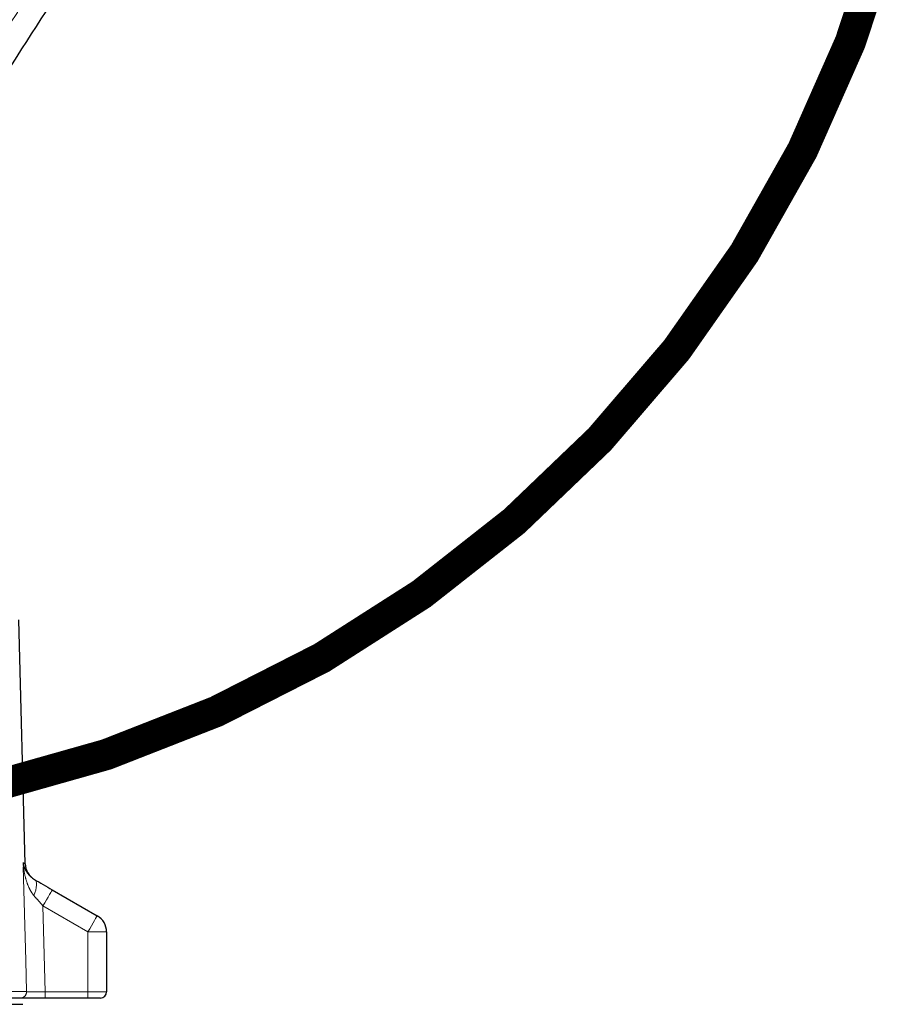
# Model space of a CAD drawing. Header units: millimetres. Extents: x 0 to 7327, y -11399 to -6123.
# Tile 11 of 87: x 2234 to 2373, y -10135 to -9977. Entities that reach past the tile are written whole.
import ezdxf

# ---------------------------------------------------------------- set-up
doc = ezdxf.new("R2010")
doc.units = ezdxf.units.MM
doc.linetypes.add('PHANTOM', pattern=[26.5, 20, -1.5, 1, -1.5, 1, -1.5])
for name, color, linetype, lineweight in [('AM_5', 3, 'Continuous', 25), ('AM_6', 2, 'Continuous', 35), ('LineThick', 7, 'Continuous', 30)]:
    doc.layers.add(name, color=color, linetype=linetype, lineweight=lineweight)
doc.styles.add('HHI_Dims', font='simplex.shx', dxfattribs={"width": 0.8, "bigfont": 'whgtxt.shx'})
doc.dimstyles.new('HHI_Standard$0', dxfattribs={"dimtxt": 3.5, "dimasz": 3.5, "dimexe": 1, "dimexo": 1, "dimgap": 1.5, "dimtad": 1, "dimdec": 0, "dimdsep": 46, "dimtxsty": 'HHI_Dims', "dimcen": 0, "dimclrd": 1, "dimclre": 1, "dimclrt": 1, "dimadec": 3, "dimazin": 2, "dimtp": 0.1, "dimtm": 0.1, "dimtfac": 0.65, "dimtdec": 0, "dimtmove": 0, "dimatfit": 3, "dimldrblk": 'OPEN30', "dimfxl": 1, "dimlwd": -1, "dimlwe": -1, "dimarcsym": 1})

# ---------------------------------------------------------------- blocks, each defined once
blk = doc.blocks.new('*D71')
at = {"layer": 'AM_5', "color": 1, "transparency": 16777216}
for p, q in [((2191.07, -9018.9), (3150.44, -9018.9)), ((3145.44, -9036.4), (3145.44, -10339.19)), ((2246.07, -10356.69), (3150.44, -10356.69))]:
    blk.add_line(p, q, dxfattribs=at)
for points in [[(3142.53, -9036.4), (3148.36, -9036.4), (3145.44, -9018.9)], [(3142.53, -10339.19), (3148.36, -10339.19), (3145.44, -10356.69)]]:
    blk.add_solid(points, dxfattribs=at)
at = {"layer": 'Defpoints', "color": 0, "transparency": 16777216}
for p in [(2186.07, -9018.9), (2241.07, -10356.69), (3145.44, -10356.69)]:
    blk.add_point(p, dxfattribs=at)
at = {"layer": 'AM_5', "color": 1, "transparency": 16777216, "insert": (3120.44, -9687.79), "char_height": 35, "attachment_point": 5, "rotation": 90, "style": 'HHI_Dims'}
blk.add_mtext('1338', dxfattribs=at)
blk = doc.blocks.new('_Open30')
at = {"color": 0, "linetype": 'ByBlock', "lineweight": -2}
for p, q in [((-1, 0.2679), (0, 0)), ((0, 0), (-1, -0.2679)), ((0, 0), (-1, 0))]:
    blk.add_line(p, q, dxfattribs=at)
blk = doc.blocks.new('*D72')
at = {"layer": 'AM_5', "color": 1, "transparency": 16777216}
for p, q in [((3077.86, -9915.69), (3077.86, -10785.07)), ((2146.07, -10402.13), (2146.07, -10785.07)), ((2163.57, -10780.07), (3060.36, -10780.07))]:
    blk.add_line(p, q, dxfattribs=at)
for points in [[(2163.57, -10777.15), (2163.57, -10782.99), (2146.07, -10780.07)], [(3060.36, -10777.15), (3060.36, -10782.99), (3077.86, -10780.07)]]:
    blk.add_solid(points, dxfattribs=at)
at = {"layer": 'Defpoints', "color": 0, "transparency": 16777216}
for p in [(3077.86, -9910.69), (2146.07, -10397.13), (3077.86, -10780.07)]:
    blk.add_point(p, dxfattribs=at)
at = {"layer": 'AM_5', "color": 1, "transparency": 16777216, "insert": (2611.96, -10755.07), "char_height": 35, "attachment_point": 5, "style": 'HHI_Dims'}
blk.add_mtext('932', dxfattribs=at)
blk = doc.blocks.new('*D75')
at = {"layer": 'AM_5', "color": 1, "transparency": 16777216}
for p, q in [((2232.87, -9367.67), (1772.19, -9367.67)), ((1777.19, -9385.17), (1777.19, -10339.19)), ((2046.07, -10356.69), (1772.19, -10356.69))]:
    blk.add_line(p, q, dxfattribs=at)
for points in [[(1774.28, -9385.17), (1780.11, -9385.17), (1777.19, -9367.67)], [(1774.28, -10339.19), (1780.11, -10339.19), (1777.19, -10356.69)]]:
    blk.add_solid(points, dxfattribs=at)
at = {"layer": 'Defpoints', "color": 0, "transparency": 16777216}
for p in [(2237.87, -9367.67), (1777.19, -10356.69), (2051.07, -10356.69)]:
    blk.add_point(p, dxfattribs=at)
at = {"layer": 'AM_5', "color": 1, "transparency": 16777216, "insert": (1752.19, -9862.18), "char_height": 35, "attachment_point": 5, "rotation": 90, "style": 'HHI_Dims'}
blk.add_mtext('989', dxfattribs=at)
blk = doc.blocks.new('A$C576E55EB')
at = {"color": 7, "linetype": 'Continuous', "lineweight": 25}
for p, q in [((263.86, 244.54), (262.84, 283.64)), ((268.19, 240.37), (275.4, 236.21)), ((276.9, 233.61), (276.9, 224)), ((263.07, 223), (86.4, 223)), ((273.9, 223), (267.06, 223)), ((275.9, 223), (273.9, 223)), ((87.07, 222), (263.48, 222))]:
    blk.add_line(p, q, dxfattribs=at)
at = {"color": 8, "linetype": 'PHANTOM', "lineweight": 18}
for p, q in [((273.9, 233.61), (266.69, 237.77)), ((276.9, 233.61), (273.9, 233.61)), ((273.9, 224), (273.9, 233.61)), ((85.4, 224.03), (264.06, 224.03)), ((267.06, 223), (267.06, 224)), ((267.06, 224), (273.9, 224)), ((273.9, 224), (276.9, 224)), ((273.9, 223), (273.9, 224))]:
    blk.add_line(p, q, dxfattribs=at)
at = {"color": 8, "linetype": 'PHANTOM', "lineweight": 18, "flags": 128}
for points in [[(264.06, 224.03), (263.93, 229), (263.52, 244.72)], [(265.32, 242.02), (265.48, 241.89), (265.59, 241.68), (265.65, 241.42), (265.67, 241.1), (265.63, 240.73), (265.54, 240.33), (265.41, 239.9), (265.24, 239.46)], [(268.19, 240.37), (268.16, 240.32), (268.08, 240.17), (267.94, 239.93), (267.75, 239.61), (267.53, 239.21), (267.27, 238.76), (266.99, 238.28), (266.69, 237.77)], [(266.69, 237.77), (266.8, 233.88), (267.06, 224)], [(275.4, 236.21), (275.37, 236.16), (275.29, 236.01), (275.15, 235.77), (274.96, 235.44), (274.73, 235.05), (274.47, 234.6), (274.19, 234.11), (273.9, 233.61)]]:
    blk.add_lwpolyline(points, dxfattribs=at)
at = {"color": 7, "linetype": 'Continuous', "lineweight": 25}
for centre, radius, start, end in [((266.86, 244.6), 3, 181.0874, 240), ((273.9, 233.61), 3, 0, 60), ((275.9, 224), 1, 270, 0)]:
    blk.add_arc(centre, radius, start, end, dxfattribs=at)
at = {"color": 8, "linetype": 'PHANTOM', "lineweight": 18}
blk.add_arc((263.07, 224), 0.998, 270.1108, 1.6037, dxfattribs=at)
for points, knots in [([(229.74, 320.11), (232.77, 327.14), (235.99, 334.07), (241.14, 344.32), (242.9, 347.72), (246.53, 354.45), (248.4, 357.8), (254.15, 367.76), (258.17, 374.3), (263.46, 382.37), (264.53, 383.97), (266.69, 387.17), (267.78, 388.76), (271.08, 393.51), (273.32, 396.64), (275.61, 399.74)], [0, 0, 0, 0, 0.25, 0.25, 0.375, 0.375, 0.5, 0.5, 0.75, 0.75, 0.8125, 0.8125, 0.875, 0.875, 1, 1, 1, 1]), ([(263.52, 244.72), (263.6, 244.68), (263.81, 244.55), (263.82, 244.54), (263.83, 244.54)], [0, 0, 0, 0, 0.354642, 1, 1, 1, 1]), ([(265.24, 239.46), (265.08, 239.65), (264.94, 239.84), (264.69, 240.25), (264.58, 240.45), (264.28, 241.09), (264.12, 241.54), (263.86, 242.43), (263.76, 242.88), (263.64, 243.57), (263.61, 243.8), (263.56, 244.26), (263.54, 244.49), (263.52, 244.72)], [0, 0, 0, 0, 0.125, 0.125, 0.25, 0.25, 0.5, 0.5, 0.75, 0.75, 0.875, 0.875, 1, 1, 1, 1]), ([(265.32, 242.02), (265.16, 242.12), (265.02, 242.22), (264.77, 242.42), (264.65, 242.53), (264.35, 242.86), (264.18, 243.08), (263.91, 243.54), (263.8, 243.77), (263.67, 244.13), (263.64, 244.25), (263.57, 244.49), (263.54, 244.61), (263.52, 244.72)], [0, 0, 0, 0, 0.125, 0.125, 0.25, 0.25, 0.5, 0.5, 0.75, 0.75, 0.875, 0.875, 1, 1, 1, 1]), ([(266.69, 237.77), (266.45, 238.06), (266.2, 238.34), (265.71, 238.91), (265.47, 239.19), (265.24, 239.46)], [0, 0, 0, 0, 0.5, 0.5, 1, 1, 1, 1]), ([(264.06, 224.03), (264.08, 224.03), (264.11, 224.03), (264.21, 224.02), (264.28, 224.02), (264.44, 224.02), (264.54, 224.02), (264.76, 224.02), (264.89, 224.02), (265.16, 224.02), (265.31, 224.02), (265.62, 224.01), (265.79, 224.01), (266.14, 224.01), (266.32, 224.01), (266.68, 224), (266.87, 224), (267.06, 224)], [0, 0, 0, 0, 0.125, 0.125, 0.25, 0.25, 0.375, 0.375, 0.5, 0.5, 0.625, 0.625, 0.75, 0.75, 0.875, 0.875, 1, 1, 1, 1])]:
    blk.add_open_spline(points, degree=3, knots=knots, dxfattribs=at)
at = {"color": 7, "linetype": 'Continuous', "lineweight": 25}
for points, knots in [([(278.71, 397.74), (274.14, 391.55), (269.77, 385.25), (261.42, 372.44), (257.44, 365.94), (251.76, 356.03), (249.92, 352.71), (246.32, 346), (244.57, 342.63), (239.47, 332.42), (236.26, 325.52), (233.25, 318.52)], [0, 0, 0, 0, 0.25, 0.25, 0.5, 0.5, 0.625, 0.625, 0.75, 0.75, 1, 1, 1, 1]), ([(265.32, 242.02), (265.77, 241.76), (266.25, 241.49), (267.21, 240.93), (267.7, 240.65), (268.19, 240.37)], [0, 0, 0, 0, 0.5, 0.5, 1, 1, 1, 1]), ([(267.06, 223), (266.81, 223), (266.56, 223), (266.07, 223), (265.83, 223), (265.37, 223), (265.15, 223), (264.73, 223), (264.53, 223), (264.17, 223), (264, 223), (263.7, 223), (263.58, 223), (263.36, 223), (263.27, 223), (263.13, 223), (263.09, 223), (263.07, 223)], [0, 0, 0, 0, 0.125, 0.125, 0.25, 0.25, 0.375, 0.375, 0.5, 0.5, 0.625, 0.625, 0.75, 0.75, 0.875, 0.875, 1, 1, 1, 1])]:
    blk.add_open_spline(points, degree=3, knots=knots, dxfattribs=at)

msp = doc.modelspace()

# ---------------------------------------------------------------- linework, layer by layer
at = {"layer": 'AM_5', "color": 1, "const_width": 5}
msp.add_lwpolyline([(2697.58, -10641.21, 1.647949), (1294.27, -9910.69)], format="xyb", dxfattribs=at)
at = {"layer": 'AM_6', "color": 1, "const_width": 5}
for points in [[(2053.84, -10052.74, 1.647949), (2145.55, -9720.9)], [(2053.84, -10052.74, 0.801607), (2697.58, -10641.21)]]:
    msp.add_lwpolyline(points, format="xyb", dxfattribs=at)

# ---------------------------------------------------------------- block references
at = {"layer": 'LineThick', "color": 0}
msp.add_blockref('A$C576E55EB', (1971.07, -10356.69), dxfattribs=at)

# ---------------------------------------------------------------- dimensions: what is measured, and where the dimension line sits
at = {"layer": 'AM_5'}
dim = msp.add_linear_dim(base=(3145.44, -10356.69), p1=(2186.07, -9018.9), p2=(2241.07, -10356.69), angle=90, text='1338', dimstyle='HHI_Standard$0', override={"dimscale": 5, "dimtxt": 7}, dxfattribs=at)
dim.commit()
dim.dimension.update_dxf_attribs({"geometry": '*D71', "text_midpoint": (3120.44, -9687.79)})
dim = msp.add_linear_dim(base=(1777.19, -10356.69), p1=(2237.87, -9367.67), p2=(2051.07, -10356.69), angle=90, text='989', dimstyle='HHI_Standard$0', override={"dimscale": 5, "dimtxt": 7}, dxfattribs=at)
dim.commit()
dim.dimension.update_dxf_attribs({"geometry": '*D75', "text_midpoint": (1777.19, -9862.18), "dimtype": 160})
dim = msp.add_linear_dim(base=(3077.86, -10780.07), p1=(2146.07, -10397.13), p2=(3077.86, -9910.69), text='932', dimstyle='HHI_Standard$0', override={"dimscale": 5, "dimtxt": 7}, dxfattribs=at)
dim.commit()
dim.dimension.update_dxf_attribs({"geometry": '*D72', "text_midpoint": (2611.96, -10755.07)})

doc.saveas('drawing.dxf')
